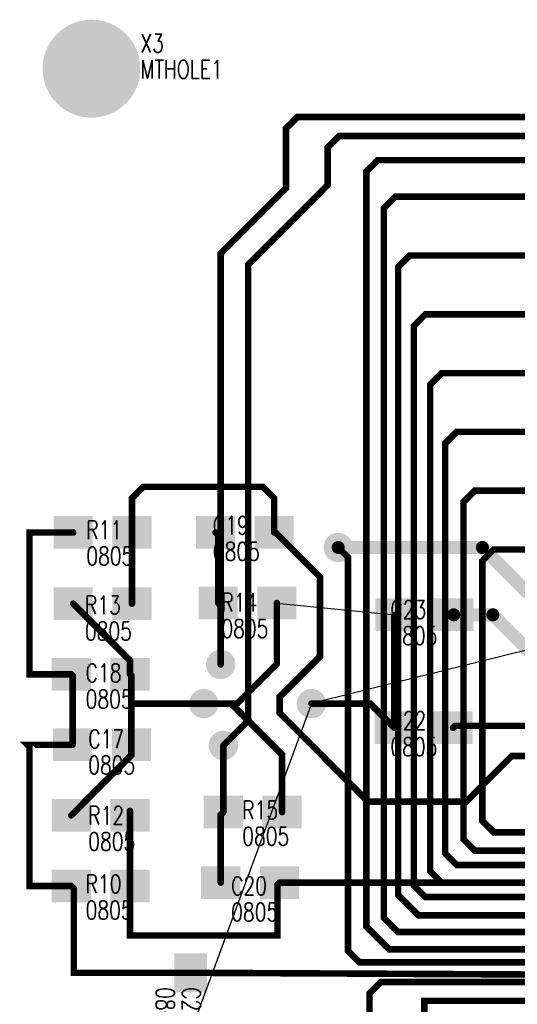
# Model space of a CAD drawing. Extents: x 22 to 3079, y -510 to 5425.
# Tile 11 of 15: x 40 to 802, y 3918 to 5425. Entities that reach past the tile are written whole.
import ezdxf

# ---------------------------------------------------------------- set-up
doc = ezdxf.new("R2010")
doc.units = 0
for name, pattern in [('TRACK107', [2, 1, 1]), ('TRACK108', [2, 1, 1]), ('TRACK109', [2, 1, 1]), ('TRACK110', [2, 1, 1]), ('TRACK113', [2, 1, 1]), ('TRACK135', [2, 1, 1]), ('TRACK143', [2, 1, 1]), ('TRACK144', [2, 1, 1]), ('TRACK167', [2, 1, 1]), ('TRACK168', [2, 1, 1]), ('TRACK170', [2, 1, 1]), ('TRACK189', [2, 1, 1]), ('TRACK22', [2, 1, 1]), ('TRACK23', [2, 1, 1]), ('TRACK241', [2, 1, 1]), ('TRACK249', [2, 1, 1]), ('TRACK25', [2, 1, 1]), ('TRACK26', [2, 1, 1]), ('TRACK27', [2, 1, 1]), ('TRACK28', [2, 1, 1]), ('TRACK283', [2, 1, 1]), ('TRACK29', [2, 1, 1]), ('TRACK291', [2, 1, 1]), ('TRACK294', [2, 1, 1]), ('TRACK30', [2, 1, 1]), ('TRACK301', [2, 1, 1]), ('TRACK31', [2, 1, 1]), ('TRACK32', [2, 1, 1]), ('TRACK342', [2, 1, 1]), ('TRACK36', [2, 1, 1]), ('TRACK360', [2, 1, 1]), ('TRACK370', [2, 1, 1]), ('TRACK38', [2, 1, 1]), ('TRACK39', [2, 1, 1]), ('TRACK40', [2, 1, 1]), ('TRACK41', [2, 1, 1]), ('TRACK55', [2, 1, 1]), ('TRACK63', [2, 1, 1])]:
    doc.linetypes.add(name, pattern=pattern)
for name, color, linetype in [('CONNECTION', 202, 'CONTINUOUS'), ('DRIL_PLTE_THRU', 12, 'CONTINUOUS'), ('PADS_BOTTOM04', 152, 'CONTINUOUS'), ('PADS_INNER', 1, 'CONTINUOUS'), ('PADS_TOP01', 1, 'CONTINUOUS'), ('PADS_XR25', 168, 'CONTINUOUS'), ('PART_NAME_TOP', 52, 'CONTINUOUS'), ('PART_TOP', 132, 'CONTINUOUS'), ('REFDES', 132, 'CONTINUOUS'), ('TRACK01', 1, 'CONTINUOUS'), ('TRACK03', 5, 'CONTINUOUS'), ('VIA', 1, 'CONTINUOUS')]:
    doc.layers.add(name, color=color, linetype=linetype)
doc.styles.add('W5', font='simplex', dxfattribs={"width": 0.75})

# ---------------------------------------------------------------- blocks, each defined once
blk = doc.blocks.new('PADS_BLOCK_UNUSED2')
at = {"layer": 'DRIL_PLTE_THRU', "const_width": 1.5}
blk.add_lwpolyline([(0, -0.8, 1), (0, 0.8, 1)], format="xyb", close=True, dxfattribs=at)
at = {"layer": 'PADS_BOTTOM04'}
blk.add_lwpolyline([(0, 0, 1), (0, 0, 1)], format="xyb", close=True, dxfattribs=at)
at = {"layer": 'PADS_INNER'}
blk.add_lwpolyline([(0, 0, 1), (0, 0, 1)], format="xyb", close=True, dxfattribs=at)
at = {"layer": 'PADS_TOP01', "const_width": 50}
blk.add_lwpolyline([(-30, 0), (30, 0)], dxfattribs=at)
blk = doc.blocks.new('SYM_BLOCK_UNUSED1')
for p in [(-45, 0), (45, 0)]:
    blk.add_blockref('PADS_BLOCK_UNUSED2', p)
blk = doc.blocks.new('PART_TOP20')
blk.add_blockref('SYM_BLOCK_UNUSED1', (0, 0))
at = {"layer": 'PART_NAME_TOP', "style": 'W5', "width": 0.75}
blk.add_text('0805', height=28, rotation=180, dxfattribs=at).set_placement((23, 51))
at = {"layer": 'REFDES', "style": 'W5', "width": 0.75}
blk.add_text('R10', height=28, rotation=180, dxfattribs=at).set_placement((23, 11))
blk = doc.blocks.new('PART_TOP22')
blk.add_blockref('SYM_BLOCK_UNUSED1', (0, 0))
at = {"layer": 'PART_NAME_TOP', "style": 'W5', "width": 0.75}
blk.add_text('0805', height=28, dxfattribs=at).set_placement((-25, -50))
at = {"layer": 'REFDES', "style": 'W5', "width": 0.75}
blk.add_text('R11', height=28, dxfattribs=at).set_placement((-25, -10))
blk = doc.blocks.new('PART_TOP24')
blk.add_blockref('SYM_BLOCK_UNUSED1', (0, 0))
at = {"layer": 'PART_NAME_TOP', "style": 'W5', "width": 0.75}
blk.add_text('0805', height=28, dxfattribs=at).set_placement((-19, -54))
at = {"layer": 'REFDES', "style": 'W5', "width": 0.75}
blk.add_text('R12', height=28, dxfattribs=at).set_placement((-19, -14))
blk = doc.blocks.new('PART_TOP26')
blk.add_blockref('SYM_BLOCK_UNUSED1', (0, 0))
at = {"layer": 'PART_NAME_TOP', "style": 'W5', "width": 0.75}
blk.add_text('0805', height=28, dxfattribs=at).set_placement((-27, -56))
at = {"layer": 'REFDES', "style": 'W5', "width": 0.75}
blk.add_text('R13', height=28, dxfattribs=at).set_placement((-27, -16))
blk = doc.blocks.new('PART_TOP28')
blk.add_blockref('SYM_BLOCK_UNUSED1', (0, 0))
at = {"layer": 'PART_NAME_TOP', "style": 'W5', "width": 0.75}
blk.add_text('0805', height=28, dxfattribs=at).set_placement((-40, -53))
at = {"layer": 'REFDES', "style": 'W5', "width": 0.75}
blk.add_text('R14', height=28, dxfattribs=at).set_placement((-40, -13))
blk = doc.blocks.new('PART_TOP30')
blk.add_blockref('SYM_BLOCK_UNUSED1', (0, 0))
at = {"layer": 'PART_NAME_TOP', "style": 'W5', "width": 0.75}
blk.add_text('0805', height=28, dxfattribs=at).set_placement((-16, -51))
at = {"layer": 'REFDES', "style": 'W5', "width": 0.75}
blk.add_text('R15', height=28, dxfattribs=at).set_placement((-16, -11))
blk = doc.blocks.new('PART_TOP34')
blk.add_blockref('SYM_BLOCK_UNUSED1', (0, 0))
at = {"layer": 'PART_NAME_TOP', "style": 'W5', "width": 0.75}
blk.add_text('0805', height=28, rotation=180, dxfattribs=at).set_placement((21, 45))
at = {"layer": 'REFDES', "style": 'W5', "width": 0.75}
blk.add_text('C17', height=28, rotation=180, dxfattribs=at).set_placement((21, 5))
blk = doc.blocks.new('PART_TOP35')
blk.add_blockref('SYM_BLOCK_UNUSED1', (0, 0))
at = {"layer": 'PART_NAME_TOP', "style": 'W5', "width": 0.75}
blk.add_text('0805', height=28, rotation=180, dxfattribs=at).set_placement((23, 52))
at = {"layer": 'REFDES', "style": 'W5', "width": 0.75}
blk.add_text('C18', height=28, rotation=180, dxfattribs=at).set_placement((23, 12))
blk = doc.blocks.new('PART_TOP36')
blk.add_blockref('SYM_BLOCK_UNUSED1', (0, 0))
at = {"layer": 'PART_NAME_TOP', "style": 'W5', "width": 0.75}
blk.add_text('0805', height=28, dxfattribs=at).set_placement((-49, -43))
at = {"layer": 'REFDES', "style": 'W5', "width": 0.75}
blk.add_text('C19', height=28, dxfattribs=at).set_placement((-49, -3))
blk = doc.blocks.new('PART_TOP37')
blk.add_blockref('SYM_BLOCK_UNUSED1', (0, 0))
at = {"layer": 'PART_NAME_TOP', "style": 'W5', "width": 0.75}
blk.add_text('0805', height=28, dxfattribs=at).set_placement((-29, -59))
at = {"layer": 'REFDES', "style": 'W5', "width": 0.75}
blk.add_text('C20', height=28, dxfattribs=at).set_placement((-29, -19))
blk = doc.blocks.new('PART_TOP38')
blk.add_blockref('SYM_BLOCK_UNUSED1', (0, 0))
at = {"layer": 'PART_NAME_TOP', "style": 'W5', "width": 0.75}
blk.add_text('0805', height=28, dxfattribs=at).set_placement((-23, -53))
at = {"layer": 'REFDES', "style": 'W5', "width": 0.75}
blk.add_text('C21', height=28, dxfattribs=at).set_placement((-23, -13))
blk = doc.blocks.new('PART_TOP39')
blk.add_blockref('SYM_BLOCK_UNUSED1', (0, 0))
at = {"layer": 'PART_NAME_TOP', "style": 'W5', "width": 0.75}
blk.add_text('0805', height=28, dxfattribs=at).set_placement((-51, -43))
at = {"layer": 'REFDES', "style": 'W5', "width": 0.75}
blk.add_text('C22', height=28, dxfattribs=at).set_placement((-51, -3))
blk = doc.blocks.new('PART_TOP40')
blk.add_blockref('SYM_BLOCK_UNUSED1', (0, 0))
at = {"layer": 'PART_NAME_TOP', "style": 'W5', "width": 0.75}
blk.add_text('0805', height=28, dxfattribs=at).set_placement((-52, -46))
at = {"layer": 'REFDES', "style": 'W5', "width": 0.75}
blk.add_text('C23', height=28, dxfattribs=at).set_placement((-52, -6))
blk = doc.blocks.new('PADS_BLOCK_UNUSED22')
at = {"layer": 'DRIL_PLTE_THRU', "const_width": 64}
blk.add_lwpolyline([(0, -32, 1), (0, 32, 1)], format="xyb", close=True, dxfattribs=at)
at = {"layer": 'PADS_BOTTOM04', "const_width": 50}
blk.add_lwpolyline([(0, -25, 1), (0, 25, 1)], format="xyb", close=True, dxfattribs=at)
at = {"layer": 'PADS_INNER', "const_width": 50}
blk.add_lwpolyline([(0, -25, 1), (0, 25, 1)], format="xyb", close=True, dxfattribs=at)
at = {"layer": 'PADS_TOP01', "const_width": 62.5}
blk.add_lwpolyline([(0, -31.25, 1), (0, 31.25, 1)], format="xyb", close=True, dxfattribs=at)
at = {"layer": 'PADS_XR25', "const_width": 75}
blk.add_lwpolyline([(0, -37.5, 1), (0, 37.5, 1)], format="xyb", close=True, dxfattribs=at)
blk = doc.blocks.new('SYM_BLOCK_UNUSED15')
blk.add_blockref('PADS_BLOCK_UNUSED22', (0, 0))
blk = doc.blocks.new('PART_TOP221')
blk.add_blockref('SYM_BLOCK_UNUSED15', (0, 0))
at = {"layer": 'PART_NAME_TOP', "style": 'W5', "width": 0.75}
blk.add_text('MTHOLE1', height=28, dxfattribs=at).set_placement((75, -15))
at = {"layer": 'REFDES', "style": 'W5', "width": 0.75}
blk.add_text('X3', height=28, dxfattribs=at).set_placement((75, 25))
blk = doc.blocks.new('CORNER_10')
at = {"const_width": 5}
blk.add_lwpolyline([(0, -2.5, 1), (0, 2.5, 1)], format="xyb", close=True, dxfattribs=at)
blk = doc.blocks.new('CORNER_20')
at = {"const_width": 10}
blk.add_lwpolyline([(0, -5, 1), (0, 5, 1)], format="xyb", close=True, dxfattribs=at)
blk = doc.blocks.new('PADS_BLOCK_UNUSED20')
at = {"layer": 'DRIL_PLTE_THRU', "const_width": 15.5}
blk.add_lwpolyline([(0, -7.75, 1), (0, 7.75, 1)], format="xyb", close=True, dxfattribs=at)
at = {"layer": 'PADS_BOTTOM04', "const_width": 22.5}
blk.add_lwpolyline([(0, -11.25, 1), (0, 11.25, 1)], format="xyb", close=True, dxfattribs=at)
at = {"layer": 'PADS_INNER', "const_width": 22.5}
blk.add_lwpolyline([(0, -11.25, 1), (0, 11.25, 1)], format="xyb", close=True, dxfattribs=at)
at = {"layer": 'PADS_TOP01', "const_width": 22.5}
blk.add_lwpolyline([(0, -11.25, 1), (0, 11.25, 1)], format="xyb", close=True, dxfattribs=at)
blk = doc.blocks.new('VIA0')
blk.add_blockref('PADS_BLOCK_UNUSED20', (0, 0))

msp = doc.modelspace()

# ---------------------------------------------------------------- linework, layer by layer
at = {"layer": 'CONNECTION', "linetype": 'TRACK189'}
msp.add_line((434, 4532), (615, 4514), dxfattribs=at)
at = {"layer": 'CONNECTION', "linetype": 'TRACK135'}
for p, q in [((994.5, 4504), (487, 4378)), ((487, 4378), (302, 3876))]:
    msp.add_line(p, q, dxfattribs=at)
at = {"layer": 'CONNECTION', "linetype": 'TRACK170'}
msp.add_line((994.5, 4504), (487, 4378), dxfattribs=at)
at = {"layer": 'CONNECTION', "linetype": 'TRACK23'}
for p, q in [((209, 4207), (209, 4214)), ((209, 4099), (209, 4108))]:
    msp.add_line(p, q, dxfattribs=at)
at = {"layer": 'CONNECTION', "linetype": 'TRACK22'}
msp.add_line((209, 4099), (209, 4108), dxfattribs=at)
at = {"layer": 'TRACK01', "linetype": 'TRACK26', "const_width": 10}
msp.add_lwpolyline([(212, 4640), (212, 4692.5), (229.5, 4710), (412.5, 4710), (430, 4692.5), (430, 4640)], dxfattribs=at)
at = {"layer": 'TRACK01', "linetype": 'TRACK29', "const_width": 10}
msp.add_lwpolyline([(119, 4423), (55, 4423), (55, 4640), (122, 4640)], dxfattribs=at)
at = {"layer": 'TRACK01', "linetype": 'TRACK294', "const_width": 10}
msp.add_lwpolyline([(212, 4531), (212, 4640)], dxfattribs=at)
at = {"layer": 'TRACK01', "linetype": 'TRACK110', "const_width": 10}
msp.add_lwpolyline([(340, 4640), (344, 4636), (344, 4532)], dxfattribs=at)
at = {"layer": 'TRACK01', "linetype": 'TRACK25', "const_width": 10}
msp.add_lwpolyline([(430, 4640), (432, 4640), (500, 4572), (500, 4450), (438.4, 4388.4), (438.4, 4363.6), (574, 4228), (724, 4228), (794, 4298), (940.5, 4298), (1021, 4378.5), (1070, 4378.5)], dxfattribs=at)
at = {"layer": 'TRACK01', "linetype": 'TRACK291', "const_width": 20}
msp.add_lwpolyline([(994.5, 4604), (943, 4604), (889, 4550), (816, 4550), (749, 4617), (528, 4617)], dxfattribs=at)
at = {"layer": 'TRACK01', "linetype": 'TRACK370', "const_width": 10}
for points in [[(322, 4378), (364, 4378), (373, 4378), (434, 4439), (434, 4532)], [(209, 4423), (211, 4421), (211, 4378), (322, 4378)]]:
    msp.add_lwpolyline(points, dxfattribs=at)
at = {"layer": 'TRACK01', "linetype": 'TRACK109', "const_width": 10}
msp.add_lwpolyline([(344, 4532), (348, 4528), (348, 4438)], dxfattribs=at)
at = {"layer": 'TRACK01', "linetype": 'TRACK144', "const_width": 10}
msp.add_lwpolyline([(434, 4532), (434, 4439), (373, 4378), (364, 4378), (442, 4300), (442, 4212)], dxfattribs=at)
at = {"layer": 'TRACK01', "linetype": 'TRACK168', "const_width": 10}
msp.add_lwpolyline([(122, 4531), (209, 4444), (209, 4423)], dxfattribs=at)
at = {"layer": 'TRACK01', "linetype": 'TRACK55', "const_width": 20}
msp.add_lwpolyline([(705, 4514), (765, 4514), (845, 4434)], dxfattribs=at)
at = {"layer": 'TRACK01', "linetype": 'TRACK143', "const_width": 10}
msp.add_lwpolyline([(615, 4514), (614, 4513), (614, 4341)], dxfattribs=at)
at = {"layer": 'TRACK01', "linetype": 'TRACK30', "const_width": 10}
msp.add_lwpolyline([(119, 4423), (121, 4421), (121, 4315)], dxfattribs=at)
at = {"layer": 'TRACK01', "linetype": 'TRACK167', "const_width": 10}
msp.add_lwpolyline([(209, 4423), (211, 4421), (211, 4378), (211, 4315)], dxfattribs=at)
at = {"layer": 'TRACK01', "linetype": 'TRACK170', "const_width": 10}
msp.add_lwpolyline([(614, 4341), (577, 4378), (487, 4378)], dxfattribs=at)
at = {"layer": 'TRACK01', "linetype": 'TRACK63', "const_width": 10}
msp.add_lwpolyline([(845, 4344), (707, 4344), (704, 4341)], dxfattribs=at)
at = {"layer": 'TRACK01', "linetype": 'TRACK360', "const_width": 10}
msp.add_lwpolyline([(119, 4099), (55, 4099), (55, 4312), (52, 4315), (121, 4315)], dxfattribs=at)
at = {"layer": 'TRACK01', "linetype": 'TRACK342', "const_width": 10}
msp.add_lwpolyline([(211, 4315), (211, 4299), (119, 4207)], dxfattribs=at)
at = {"layer": 'TRACK01', "linetype": 'TRACK107', "const_width": 10}
msp.add_lwpolyline([(352, 4212), (352, 4314)], dxfattribs=at)
at = {"layer": 'TRACK01', "linetype": 'TRACK32', "const_width": 10}
msp.add_lwpolyline([(1505, 4234), (1560, 4159), (1560, 4093.5), (1542.5, 4076), (1420, 4076), (1305, 3961), (302, 3966)], dxfattribs=at)
at = {"layer": 'TRACK01', "linetype": 'TRACK301', "const_width": 10}
msp.add_lwpolyline([(855, 4243), (855, 4104), (438, 4104)], dxfattribs=at)
at = {"layer": 'TRACK01', "linetype": 'TRACK23', "const_width": 10}
for points in [[(209, 4214), (209, 4207)], [(209, 4207), (209, 4108)]]:
    msp.add_lwpolyline(points, dxfattribs=at)
at = {"layer": 'TRACK01', "linetype": 'TRACK108', "const_width": 10}
msp.add_lwpolyline([(348, 4104), (348, 4208), (352, 4212)], dxfattribs=at)
at = {"layer": 'TRACK01', "linetype": 'TRACK31', "const_width": 10}
msp.add_lwpolyline([(302, 3966), (123, 3966), (123, 4095), (119, 4099)], dxfattribs=at)
at = {"layer": 'TRACK01', "linetype": 'TRACK22', "const_width": 10}
msp.add_lwpolyline([(209, 4108), (209, 4023), (435, 4023), (435, 4101), (438, 4104)], dxfattribs=at)
at = {"layer": 'TRACK03', "linetype": 'TRACK109', "const_width": 10}
msp.add_lwpolyline([(348, 4438), (348, 5067), (448, 5167), (448, 5258.5), (465.5, 5276), (1781, 5276), (1826, 5276), (1847, 5297), (1898, 5297), (1900, 5299)], dxfattribs=at)
at = {"layer": 'TRACK03', "linetype": 'TRACK107', "const_width": 10}
msp.add_lwpolyline([(352, 4314), (390, 4352), (390, 5050), (450, 5110), (512, 5172), (512, 5229.5), (529.5, 5247), (1839, 5247), (1870, 5247), (1879, 5256), (1984.5, 5256), (2002, 5273.5), (2002, 5297), (2000, 5299)], dxfattribs=at)
at = {"layer": 'TRACK03', "linetype": 'TRACK27', "const_width": 10}
msp.add_lwpolyline([(1649, 3627), (1445, 3627), (1070, 4002), (606, 4002), (571, 4037), (571, 5192.5), (588.5, 5210), (973, 5210)], dxfattribs=at)
at = {"layer": 'TRACK03', "linetype": 'TRACK283', "const_width": 10}
msp.add_lwpolyline([(1649, 3627), (1445, 3627), (1070, 4002), (606, 4002), (571, 4037), (571, 5192.5), (588.5, 5210), (973, 5210), (1016, 5167)], dxfattribs=at)
at = {"layer": 'TRACK03', "linetype": 'TRACK28', "const_width": 10}
msp.add_lwpolyline([(845, 5154), (615.5, 5154), (598, 5136.5), (598, 4050), (619.6, 4028.4), (1112, 4028.4), (1171, 3969.4), (1171, 3969), (1447, 3693), (1651, 3693)], dxfattribs=at)
at = {"layer": 'TRACK03', "linetype": 'TRACK241', "const_width": 10}
msp.add_lwpolyline([(845, 5064), (637.5, 5064), (620, 5046.5), (620, 4085), (651, 4054), (1131, 4054), (1429, 3756), (1650, 3756)], dxfattribs=at)
at = {"layer": 'TRACK03', "linetype": 'TRACK36', "const_width": 10}
msp.add_lwpolyline([(845, 4974), (661.5, 4974), (644, 4956.5), (644, 4099.5), (661.5, 4082), (1149, 4082), (1231, 4000), (1231, 3997), (1232, 3997), (1408, 3821), (1648, 3821)], dxfattribs=at)
at = {"layer": 'TRACK03', "linetype": 'TRACK38', "const_width": 10}
msp.add_lwpolyline([(845, 4884), (686.5, 4884), (669, 4866.5), (669, 4121.5), (686.5, 4104), (1188, 4104), (1277, 4015), (1277, 4012), (1279, 4012), (1403, 3888), (1556, 3888), (1608, 3888)], dxfattribs=at)
at = {"layer": 'TRACK03', "linetype": 'TRACK39', "const_width": 10}
msp.add_lwpolyline([(845, 4794), (709.5, 4794), (692, 4776.5), (692, 4148.5), (709.5, 4131), (1284.5, 4131), (1302, 4113.5), (1302, 4026), (1305, 4026), (1399, 3932), (1556, 3932)], dxfattribs=at)
at = {"layer": 'TRACK03', "linetype": 'TRACK40', "const_width": 10}
msp.add_lwpolyline([(845, 4704), (737.5, 4704), (720, 4686.5), (720, 4170.5), (737.5, 4153), (1328.5, 4153), (1346, 4135.5), (1346, 4030), (1396, 3980), (1449, 3980), (1502, 3980)], dxfattribs=at)
at = {"layer": 'TRACK03', "linetype": 'TRACK291', "const_width": 10}
msp.add_lwpolyline([(528, 4617), (543, 4602), (543, 3999.5), (560.5, 3982), (983, 3982), (986, 3979), (1051, 3907)], dxfattribs=at)
at = {"layer": 'TRACK03', "linetype": 'TRACK41', "const_width": 10}
msp.add_lwpolyline([(845, 4614), (766.5, 4614), (749, 4596.5), (749, 4198.5), (766.5, 4181), (1378.5, 4181), (1396, 4163.5), (1396, 4046.5), (1413.5, 4029), (1441, 4029), (1449, 4021)], dxfattribs=at)
at = {"layer": 'TRACK03', "linetype": 'TRACK249', "const_width": 10}
msp.add_lwpolyline([(961, 3902), (927, 3902), (877, 3952), (593.5, 3952), (576, 3934.5), (576, 3794), (652, 3718), (652, 3622), (720, 3554), (720, 2525.5), (737.5, 2508), (1691, 2508), (1814, 2395), (1814, 2140), (1799, 2125)], dxfattribs=at)
at = {"layer": 'TRACK03', "linetype": 'TRACK113', "const_width": 10}
msp.add_lwpolyline([(2200, 1400), (1848, 1735), (1848, 2189), (1903, 2244), (1903, 2397), (1754, 2546), (763.5, 2546), (746, 2563.5), (746, 3279.5), (749, 3282.5), (749, 3575), (684, 3640), (684, 3729), (660, 3753), (660, 3923), (862.5, 3923), (880, 3905.5), (880, 3849)], dxfattribs=at)

# ---------------------------------------------------------------- block references
at = {"layer": 'PART_TOP'}
for name, p in [('PART_TOP221', (150, 5350)), ('PART_TOP22', (167, 4640)), ('PART_TOP36', (385, 4640)), ('PART_TOP26', (167, 4531)), ('PART_TOP28', (389, 4532)), ('PART_TOP40', (660, 4514)), ('PART_TOP39', (659, 4341)), ('PART_TOP30', (397, 4212)), ('PART_TOP24', (164, 4207)), ('PART_TOP37', (393, 4104))]:
    msp.add_blockref(name, p, dxfattribs=at)
for name, p, rotation in [('PART_TOP35', (164, 4423), 180), ('PART_TOP34', (166, 4315), 180), ('PART_TOP20', (164, 4099), 180), ('PART_TOP38', (302, 3921), 270)]:
    msp.add_blockref(name, p, dxfattribs=dict(at, rotation=rotation))
at = {"layer": 'TRACK01'}
for name, p in [('CORNER_10', (229.5, 4710)), ('CORNER_10', (412.5, 4710)), ('CORNER_10', (212, 4692.5)), ('CORNER_10', (430, 4692.5)), ('CORNER_10', (55, 4640)), ('CORNER_10', (122, 4640)), ('CORNER_10', (212, 4640)), ('CORNER_10', (212, 4640)), ('CORNER_10', (340, 4640)), ('CORNER_10', (430, 4640)), ('CORNER_10', (430, 4640)), ('CORNER_10', (432, 4640)), ('CORNER_10', (344, 4636)), ('CORNER_20', (528, 4617)), ('CORNER_20', (749, 4617)), ('CORNER_10', (500, 4572)), ('CORNER_10', (344, 4532)), ('CORNER_10', (344, 4532)), ('CORNER_10', (434, 4532)), ('CORNER_10', (434, 4532)), ('CORNER_10', (122, 4531)), ('CORNER_10', (212, 4531)), ('CORNER_10', (348, 4528)), ('CORNER_20', (705, 4514)), ('CORNER_20', (765, 4514)), ('CORNER_10', (614, 4513)), ('CORNER_10', (615, 4514)), ('CORNER_10', (209, 4444)), ('CORNER_10', (500, 4450)), ('CORNER_10', (348, 4438)), ('CORNER_10', (434, 4439)), ('CORNER_10', (434, 4439)), ('CORNER_10', (55, 4423)), ('CORNER_10', (119, 4423)), ('CORNER_10', (119, 4423)), ('CORNER_10', (121, 4421)), ('CORNER_10', (209, 4423)), ('CORNER_10', (209, 4423)), ('CORNER_10', (209, 4423)), ('CORNER_10', (211, 4421)), ('CORNER_10', (211, 4421)), ('CORNER_10', (438.4, 4388.4)), ('CORNER_10', (211, 4378)), ('CORNER_10', (211, 4378)), ('CORNER_10', (322, 4378)), ('CORNER_10', (322, 4378)), ('CORNER_10', (364, 4378)), ('CORNER_10', (373, 4378)), ('CORNER_10', (373, 4378)), ('CORNER_10', (487, 4378)), ('CORNER_10', (577, 4378)), ('CORNER_10', (438.4, 4363.6)), ('CORNER_10', (614, 4341)), ('CORNER_10', (614, 4341)), ('CORNER_10', (704, 4341)), ('CORNER_10', (707, 4344)), ('CORNER_10', (52, 4315)), ('CORNER_10', (55, 4312)), ('CORNER_10', (121, 4315)), ('CORNER_10', (121, 4315)), ('CORNER_10', (211, 4315)), ('CORNER_10', (352, 4314)), ('CORNER_10', (211, 4299)), ('CORNER_10', (442, 4300)), ('CORNER_10', (794, 4298)), ('CORNER_10', (574, 4228)), ('CORNER_10', (724, 4228)), ('CORNER_10', (119, 4207)), ('CORNER_10', (209, 4214)), ('CORNER_10', (209, 4207)), ('CORNER_10', (209, 4207)), ('CORNER_10', (348, 4208)), ('CORNER_10', (352, 4212)), ('CORNER_10', (352, 4212)), ('CORNER_10', (442, 4212)), ('CORNER_10', (55, 4099)), ('CORNER_10', (119, 4099)), ('CORNER_10', (119, 4099)), ('CORNER_10', (123, 4095)), ('CORNER_10', (209, 4108)), ('CORNER_10', (209, 4108)), ('CORNER_10', (348, 4104)), ('CORNER_10', (435, 4101)), ('CORNER_10', (438, 4104)), ('CORNER_10', (438, 4104)), ('CORNER_10', (209, 4023)), ('CORNER_10', (435, 4023)), ('CORNER_10', (123, 3966)), ('CORNER_10', (302, 3966)), ('CORNER_10', (302, 3966))]:
    msp.add_blockref(name, p, dxfattribs=at)
at = {"layer": 'TRACK03'}
for p in [(465.5, 5276), (448, 5258.5), (529.5, 5247), (512, 5229.5), (588.5, 5210), (588.5, 5210), (571, 5192.5), (571, 5192.5), (448, 5167), (512, 5172), (615.5, 5154), (598, 5136.5), (348, 5067), (637.5, 5064), (390, 5050), (620, 5046.5), (661.5, 4974), (644, 4956.5), (686.5, 4884), (669, 4866.5), (709.5, 4794), (692, 4776.5), (737.5, 4704), (720, 4686.5), (528, 4617), (766.5, 4614), (543, 4602), (749, 4596.5), (348, 4438), (390, 4352), (352, 4314), (749, 4198.5), (720, 4170.5), (766.5, 4181), (692, 4148.5), (737.5, 4153), (709.5, 4131), (669, 4121.5), (644, 4099.5), (686.5, 4104), (620, 4085), (661.5, 4082), (598, 4050), (651, 4054), (571, 4037), (571, 4037), (619.6, 4028.4), (543, 3999.5), (606, 4002), (606, 4002), (560.5, 3982), (593.5, 3952), (576, 3934.5), (660, 3923)]:
    msp.add_blockref('CORNER_10', p, dxfattribs=at)
at = {"layer": 'VIA', "linetype": 'TRACK291'}
msp.add_blockref('VIA0', (528, 4617), dxfattribs=at)
at = {"layer": 'VIA', "linetype": 'TRACK109'}
msp.add_blockref('VIA0', (348, 4438), dxfattribs=at)
at = {"layer": 'VIA', "linetype": 'TRACK370'}
msp.add_blockref('VIA0', (322, 4378), dxfattribs=at)
at = {"layer": 'VIA', "linetype": 'TRACK135'}
msp.add_blockref('VIA0', (487, 4378), dxfattribs=at)
at = {"layer": 'VIA', "linetype": 'TRACK170'}
msp.add_blockref('VIA0', (487, 4378), dxfattribs=at)
at = {"layer": 'VIA', "linetype": 'TRACK107'}
msp.add_blockref('VIA0', (352, 4314), dxfattribs=at)

doc.saveas('drawing.dxf')
